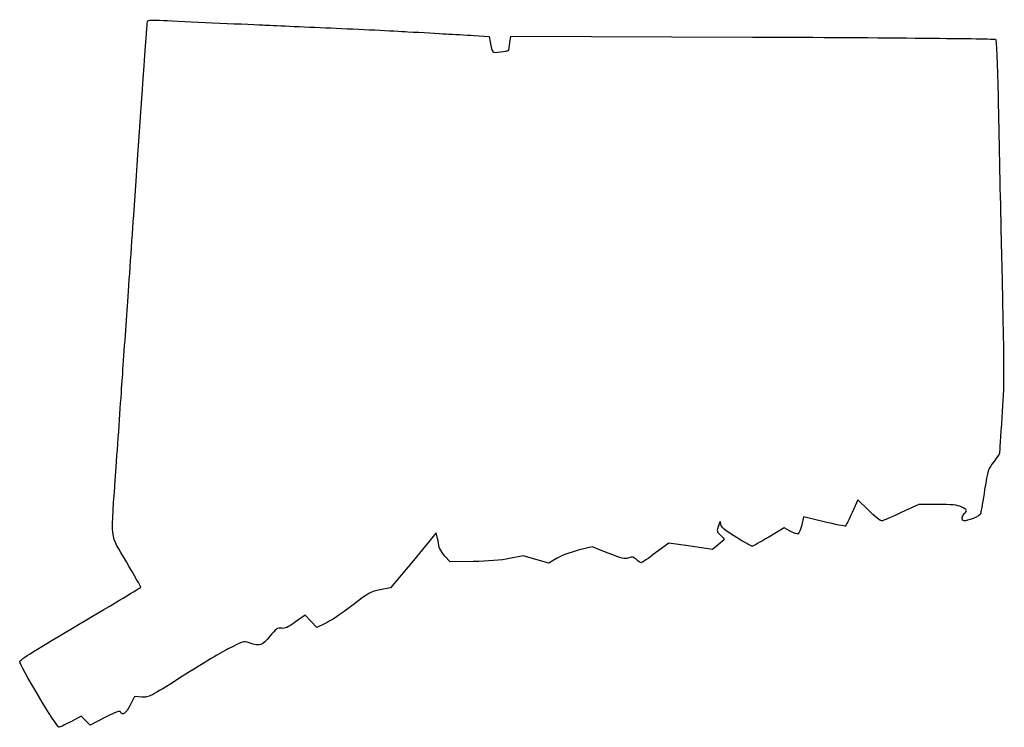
# Model space of a CAD drawing. Extents: x -7 to 179, y 161 to 294.
import ezdxf

# ---------------------------------------------------------------- set-up
doc = ezdxf.new("R2010")
doc.units = 0
doc.layers.add('Layer_1', color=7, linetype='CONTINUOUS')

msp = doc.modelspace()

# ---------------------------------------------------------------- linework, layer by layer
at = {"layer": 'Layer_1', "color": 7}
for points in [[(78.934485, 291.028577), (81.820089, 290.848987), (81.993018, 289.820583)], [(85.715498, 289.63608), (85.861474, 290.931197), (131.472957, 290.743412)], [(153.358751, 201.463293), (151.350907, 203.457738), (150.26686, 201.024867)], [(166.354165, 202.57329), (162.83971, 202.57329), (159.54892, 201.021068)], [(144.972436, 199.29794), (141.121567, 200.226076), (140.777815, 198.690028)], [(72.043228, 196.143656), (71.815548, 197.19291), (67.486592, 192.021416), (63.157636, 186.849925), (61.225659, 186.485387)], [(138.592752, 197.509414), (137.469846, 198.140522), (134.538822, 196.405795)], [(125.023364, 194.96036), (123.903401, 194.073333), (119.787611, 194.671898), (115.67182, 195.270466), (113.184576, 193.418543)], [(104.244247, 193.379955), (101.230952, 194.591425), (98.580747, 193.918466)], [(78.75642, 191.796827), (74.408405, 191.735158), (73.455702, 192.837273)], [(94.496788, 192.363309), (93.063037, 191.481113), (90.623737, 192.166123), (88.184437, 192.851135), (85.644437, 192.354817)], [(50.85811, 180.092371), (49.252319, 179.382212), (48.172604, 180.539724), (47.092893, 181.697233), (45.264115, 180.392246)], [(16.248188, 166.223057), (14.867495, 166.307735), (14.043347, 164.684957)], [(9.309125, 162.376977), (6.512467, 160.950973), (5.651198, 161.776121), (4.789929, 162.601268), (2.835645, 161.561725)]]:
    msp.add_lwpolyline(points, dxfattribs=at)
msp.add_lwpolyline([(-3.236437, 166.450141), (-3.236437, 166.450141), (-3.236437, 166.450141), (-3.236437, 166.450141)], close=True, dxfattribs=at)
for points in [[(14.806941, 258.171068), (16.914506, 288.947779), (17.229161, 293.339056), (17.351276, 293.679494)], [(17.351276, 293.679494), (17.455114, 293.968985), (18.125127, 294.015099), (20.378973, 293.887878)], [(20.378973, 293.887878), (21.970867, 293.798021), (26.130826, 293.598669), (29.623326, 293.444872)], [(29.623326, 293.444872), (33.115826, 293.291076), (37.370326, 293.100378), (39.07777, 293.0211)], [(39.07777, 293.0211), (40.785215, 292.941821), (46.563715, 292.687442), (51.918881, 292.455814)], [(51.918881, 292.455814), (57.274048, 292.224185), (63.814548, 291.907085), (66.453326, 291.751148)], [(66.453326, 291.751148), (69.092104, 291.59521), (72.330604, 291.409247), (73.649992, 291.337896)], [(73.649992, 291.337896), (74.969381, 291.266545), (77.347403, 291.127351), (78.934485, 291.028577)], [(81.993018, 289.820583), (82.353297, 287.678), (82.310797, 287.719999), (83.904754, 287.931445)], [(131.472957, 290.743412), (156.55927, 290.640131), (177.200851, 290.448838), (177.343136, 290.318317)], [(177.343136, 290.318317), (177.485418, 290.187796), (177.700006, 285.09202), (177.819993, 278.99437)], [(83.904754, 287.931445), (84.700728, 288.037035), (85.400927, 288.172372), (85.46075, 288.232195)], [(85.46075, 288.232195), (85.520572, 288.292018), (85.635208, 288.923766), (85.715498, 289.63608)], [(177.819993, 278.99437), (177.939982, 272.896721), (178.169629, 261.938735), (178.330321, 254.64329)], [(13.541753, 239.967735), (13.849629, 244.313957), (14.418965, 252.505457), (14.806941, 258.171068)], [(178.330321, 254.64329), (178.978413, 225.21962), (178.976621, 225.566606), (178.514821, 218.964023)], [(12.555344, 225.856624), (12.789992, 229.271512), (13.233874, 235.621512), (13.541753, 239.967735)], [(11.422871, 209.628846), (11.811085, 215.139235), (12.320696, 222.441735), (12.555344, 225.856624)], [(178.514821, 218.964023), (178.271387, 215.483537), (178.072215, 212.483876), (178.072215, 212.298112)], [(178.072215, 212.298112), (178.072215, 212.112345), (177.579988, 211.340515), (176.978378, 210.582935)], [(176.978378, 210.582935), (175.94663, 209.283696), (175.849811, 208.989251), (175.272641, 205.395512)], [(13.352602, 191.730772), (10.154003, 197.214599), (10.392461, 195.002927), (11.422871, 209.628846)], [(175.272641, 205.395512), (174.936094, 203.300012), (174.60345, 201.311915), (174.533433, 200.977518)], [(170.865972, 202.097686), (170.096081, 202.464821), (169.067096, 202.57329), (166.354165, 202.57329)], [(150.26686, 201.024867), (149.670635, 199.686789), (149.101923, 198.542005), (149.003058, 198.480901)], [(155.812366, 199.468846), (155.567194, 199.468846), (154.463067, 200.366346), (153.358751, 201.463293)], [(159.54892, 201.021068), (157.738987, 200.167346), (156.057538, 199.468846), (155.812366, 199.468846)], [(171.439992, 200.879957), (172.05774, 201.392642), (171.974595, 201.569019), (170.865972, 202.097686)], [(171.389717, 199.468846), (170.882217, 199.468846), (170.917026, 200.445933), (171.439992, 200.879957)], [(174.533433, 200.977518), (174.444172, 200.551213), (174.011169, 200.234949), (173.084453, 199.919185)], [(125.521099, 198.848586), (125.433051, 199.573858), (125.410905, 199.559129), (125.05403, 198.53791)], [(128.37725, 196.379142), (126.115089, 197.777237), (125.596754, 198.225392), (125.521099, 198.848586)], [(149.003058, 198.480901), (148.904195, 198.4198), (147.090415, 198.787468), (144.972436, 199.29794)], [(173.084453, 199.919185), (172.357531, 199.671498), (171.594899, 199.468846), (171.389717, 199.468846)], [(125.05403, 198.53791), (124.697524, 197.517753), (124.714818, 197.433024), (125.411357, 196.787498)], [(140.074862, 197.016146), (139.8773, 196.940332), (139.21035, 197.162303), (138.592752, 197.509414)], [(140.777815, 198.690028), (140.588752, 197.845204), (140.272423, 197.091956), (140.074862, 197.016146)], [(72.386952, 194.516896), (72.323127, 194.834523), (72.168453, 195.566565), (72.043228, 196.143656)], [(126.143326, 195.978259), (126.143326, 195.906278), (125.639342, 195.448226), (125.023364, 194.96036)], [(125.411357, 196.787498), (125.813939, 196.414394), (126.143326, 196.050237), (126.143326, 195.978259)], [(131.374385, 194.671068), (131.246008, 194.671068), (129.897299, 195.439703), (128.37725, 196.379142)], [(134.538822, 196.405795), (132.926757, 195.451695), (131.50276, 194.671068), (131.374385, 194.671068)], [(73.455702, 192.837273), (72.931714, 193.443438), (72.450777, 194.199266), (72.386952, 194.516896)], [(98.580747, 193.918466), (97.094875, 193.541163), (95.300642, 192.857926), (94.496788, 192.363309)], [(108.109416, 192.465451), (107.371165, 192.208092), (106.855638, 192.330069), (104.244247, 193.379955)], [(113.184576, 193.418543), (111.816588, 192.399989), (110.593113, 191.566624), (110.46574, 191.566624)], [(16.076659, 186.954889), (16.076659, 187.012991), (14.850832, 189.162138), (13.352602, 191.730772)], [(85.644437, 192.354817), (84.035765, 192.04048), (81.510175, 191.835883), (78.75642, 191.796827)], [(109.597718, 192.16452), (109.055947, 192.673488), (108.834586, 192.718245), (108.109416, 192.465451)], [(110.46574, 191.566624), (110.338365, 191.566624), (109.947755, 191.835677), (109.597718, 192.16452)], [(4.646659, 180.117503), (10.933159, 183.819965), (16.076659, 186.896788), (16.076659, 186.954889)], [(61.225659, 186.485387), (59.431349, 186.146825), (59.050341, 185.93136), (55.878789, 183.461687)], [(55.878789, 183.461687), (54.000598, 181.999149), (51.741293, 180.482955), (50.85811, 180.092371)], [(45.264115, 180.392246), (43.819216, 179.361187), (43.257055, 179.113424), (42.586001, 179.211914)], [(-6.783341, 172.881929), (-6.783341, 173.246445), (-3.622887, 175.247121), (4.646659, 180.117503)], [(42.586001, 179.211914), (41.831776, 179.322613), (41.58779, 179.152357), (40.407217, 177.691541)], [(36.53777, 176.447115), (35.433539, 176.798604), (35.346143, 176.773748), (32.536765, 175.309269)], [(40.407217, 177.691541), (38.959437, 175.900087), (38.609685, 175.787604), (36.53777, 176.447115)], [(32.536765, 175.309269), (30.957102, 174.485818), (26.956602, 172.085501), (23.646765, 169.975232)], [(-3.236437, 166.450141), (-5.187236, 169.710522), (-6.783341, 172.604826), (-6.783341, 172.881929)], [(23.646765, 169.975232), (17.797063, 166.245606), (17.590296, 166.140744), (16.248188, 166.223057)], [(0.595912, 160.522179), (0.438915, 160.522179), (-1.285641, 163.189763), (-3.236437, 166.450141)], [(12.24792, 163.432582), (12.144649, 163.701697), (11.341055, 163.413052), (9.309125, 162.376977)], [(14.043347, 164.684957), (13.25433, 163.131349), (12.55161, 162.641177), (12.24792, 163.432582)], [(2.835645, 161.561725), (1.760787, 160.989974), (0.752907, 160.522179), (0.595912, 160.522179)]]:
    msp.add_open_spline(points, degree=3, dxfattribs=at)

doc.saveas('drawing.dxf')
